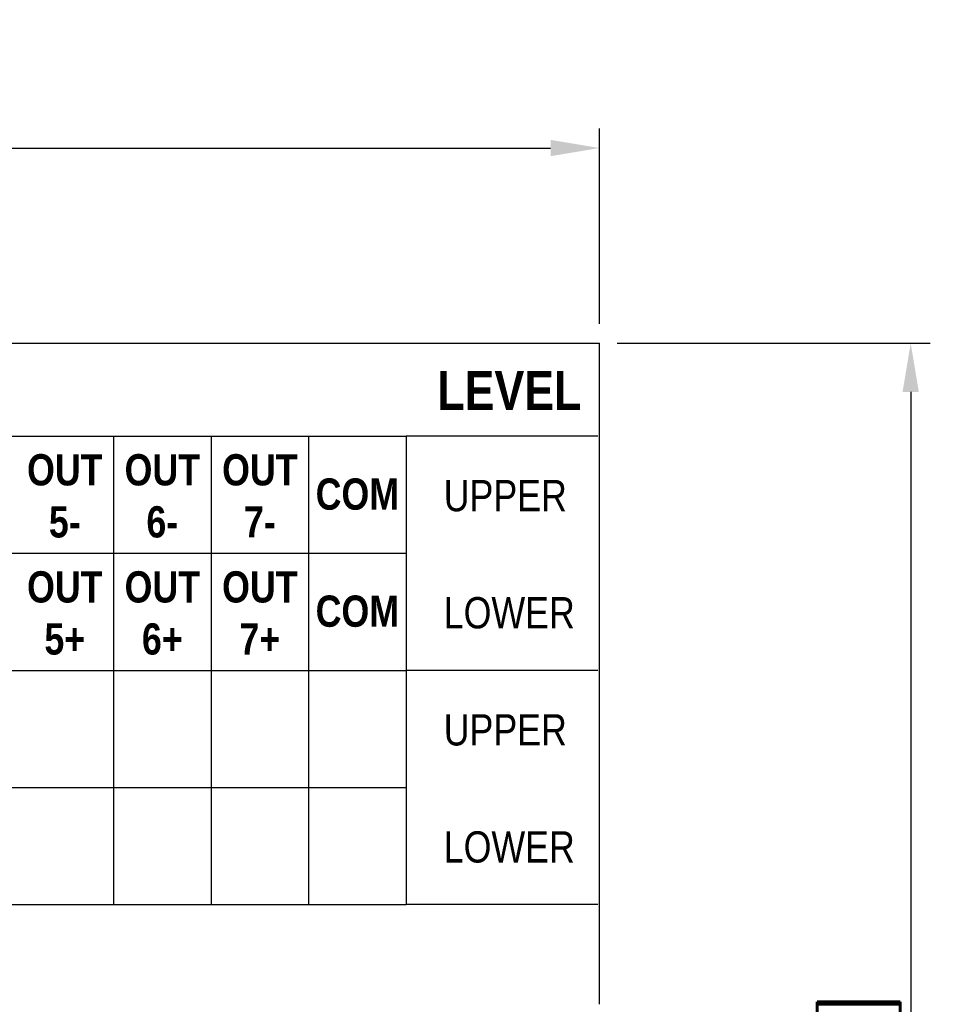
# Model space of a CAD drawing. Extents: x 241 to 519, y -220 to -42.
# Tile 16 of 16: x 471 to 518, y -114 to -63. Entities that reach past the tile are written whole.
import ezdxf

# ---------------------------------------------------------------- set-up
doc = ezdxf.new("R2010")
doc.units = 0
doc.layers.get('DEFPOINTS').update_dxf_attribs({"linetype": 'CONTINUOUS'})
doc.layers.add('SHEET', color=7, linetype='CONTINUOUS')
doc.layers.add('TEXT', color=7, linetype='CONTINUOUS')
doc.styles.add('MX_NOTE_STANDARD', font='txt.shx', dxfattribs={"bigfont": 'extfont.shx'})
doc.dimstyles.new('MXDIMSTYLE', dxfattribs={"dimtxt": 2.8, "dimasz": 2.5, "dimexe": 1, "dimexo": 1, "dimgap": 1, "dimtad": 1, "dimdec": 4, "dimdsep": 46, "dimtxsty": 'MX_NOTE_STANDARD', "dimcen": 2.5, "dimadec": 0, "dimazin": 0, "dimtfac": 1, "dimtdec": 4, "dimtmove": 0, "dimatfit": 3, "dimfxl": 0, "dimtolj": 1, "dimtzin": 0, "dimarcsym": 0})

# ---------------------------------------------------------------- blocks, each defined once
blk = doc.blocks.new('*D16')
at = {"layer": 'DEFPOINTS', "color": 0}
for p in [(500.619, -70.019), (378.29, -80.019), (500.619, -80.019)]:
    blk.add_point(p, dxfattribs=at)
at = {"layer": 'TEXT', "color": 0, "linetype": 'Continuous', "lineweight": -2}
for p, q in [((378.29, -79.019), (378.29, -69.019)), ((500.619, -79.019), (500.619, -69.019)), ((380.79, -70.019), (498.119, -70.019))]:
    blk.add_line(p, q, dxfattribs=at)
at = {"layer": 'TEXT', "color": 0}
for points in [[(380.79, -69.602), (380.79, -70.435), (378.29, -70.019)], [(498.119, -70.435), (498.119, -69.602), (500.619, -70.019)]]:
    blk.add_solid(points, dxfattribs=at)
at = {"layer": 'TEXT', "color": 0, "linetype": 'Continuous', "insert": (446.175, -67.619), "char_height": 2.8, "attachment_point": 5, "style": 'MX_NOTE_STANDARD'}
blk.add_mtext('\\A1;122 [4.8]', dxfattribs=at)
blk = doc.blocks.new('*D17')
at = {"layer": 'DEFPOINTS', "color": 0}
for p in [(500.533, -80.019), (500.619, -164.576), (516.576, -164.576)]:
    blk.add_point(p, dxfattribs=at)
at = {"layer": 'SHEET', "color": 0, "linetype": 'Continuous', "lineweight": -2}
for p, q in [((501.533, -80.019), (517.576, -80.019)), ((516.576, -82.519), (516.576, -162.076)), ((501.619, -164.576), (517.576, -164.576))]:
    blk.add_line(p, q, dxfattribs=at)
at = {"layer": 'SHEET', "color": 0}
for points in [[(516.993, -82.519), (516.159, -82.519), (516.576, -80.019)], [(516.159, -162.076), (516.993, -162.076), (516.576, -164.576)]]:
    blk.add_solid(points, dxfattribs=at)
at = {"layer": 'SHEET', "color": 0, "linetype": 'Continuous', "insert": (514.176, -121.622), "char_height": 2.8, "attachment_point": 5, "rotation": 90, "style": 'MX_NOTE_STANDARD'}
blk.add_mtext('\\A1;85 [3.3]', dxfattribs=at)

msp = doc.modelspace()

# ---------------------------------------------------------------- linework, layer by layer
at = {"layer": 'DEFPOINTS', "color": 0, "linetype": 'ByBlock'}
msp.add_point((500.619, -80.019), dxfattribs=at)
at = {"layer": 'SHEET', "linetype": 'Continuous'}
for p, q in [((378.29, -80.019), (500.619, -80.019)), ((500.619, -113.894), (500.619, -80.019)), ((475.71, -84.783), (475.71, -108.783)), ((480.71, -84.783), (480.71, -108.783)), ((485.71, -84.783), (485.71, -108.783)), ((500.533, -84.783), (490.71, -84.783)), ((500.533, -96.783), (490.71, -96.783)), ((390.71, -102.783), (490.71, -102.783)), ((500.533, -108.783), (490.71, -108.783))]:
    msp.add_line(p, q, dxfattribs=at)
at = {"layer": 'SHEET', "color": 1, "linetype": 'Continuous'}
for p, q in [((390.71, -84.783), (490.71, -84.783)), ((490.71, -84.783), (490.71, -108.783)), ((390.71, -90.783), (490.71, -90.783)), ((390.71, -96.783), (490.71, -96.783)), ((390.71, -102.783), (490.71, -102.783)), ((390.71, -108.783), (490.71, -108.783))]:
    msp.add_line(p, q, dxfattribs=at)

# ---------------------------------------------------------------- texts
at = {"layer": 'SHEET', "linetype": 'Continuous', "attachment_point": 1, "style": 'MX_NOTE_STANDARD'}
for s, insert, char_height, width in [('\\fArial Narrow|b1|i0|c0|p34;LEVEL', (492.31, -81.449), 2, 40), ('\\fArial Narrow|b0|i0|c0|p34;UPPER', (492.638, -87.03), 1.6, 60), ('\\fArial Narrow|b0|i0|c0|p34;LOWER', (492.638, -93.03), 1.6, 60), ('\\fArial Narrow|b0|i0|c0|p34;UPPER', (492.638, -99.03), 1.6, 60), ('\\fArial Narrow|b0|i0|c0|p34;LOWER', (492.638, -105.03), 1.6, 60)]:
    msp.add_mtext(s, dxfattribs=dict(at, insert=insert, char_height=char_height, width=width))
at = {"layer": 'TEXT', "linetype": 'Continuous', "char_height": 1.6, "width": 5, "attachment_point": 2, "style": 'MX_NOTE_STANDARD'}
for s, insert in [('{\\fArial Narrow|b1|i0|c0|p34;OUT\\P5-}', (473.21, -85.706)), ('{\\fArial Narrow|b1|i0|c0|p34;OUT\\P6-}', (478.21, -85.706)), ('{\\fArial Narrow|b1|i0|c0|p34;OUT\\P7-}', (483.21, -85.706)), ('{\\fArial Narrow|b1|i0|c0|p34;COM}', (488.21, -86.949)), ('{\\fArial Narrow|b1|i0|c0|p34;OUT\\P5+}', (473.21, -91.706)), ('{\\fArial Narrow|b1|i0|c0|p34;OUT\\P6+}', (478.21, -91.706)), ('{\\fArial Narrow|b1|i0|c0|p34;OUT\\P7+}', (483.21, -91.706)), ('{\\fArial Narrow|b1|i0|c0|p34;COM}', (488.21, -92.949))]:
    msp.add_mtext(s, dxfattribs=dict(at, insert=insert))

# ---------------------------------------------------------------- dimensions: what is measured, and where the dimension line sits
at = {"layer": 'SHEET', "linetype": 'Continuous'}
dim = msp.add_linear_dim(base=(516.576, -164.576), p1=(500.533, -80.019), p2=(500.619, -164.576), angle=90, dimstyle='MXDIMSTYLE', override={"dimdec": 0}, dxfattribs=at)
dim.commit()
dim.dimension.update_dxf_attribs({"geometry": '*D17', "text_midpoint": (516.576, -121.622), "dimtype": 160})
at = {"layer": 'TEXT', "linetype": 'Continuous'}
dim = msp.add_linear_dim(base=(500.619, -70.019), p1=(378.29, -80.019), p2=(500.619, -80.019), dimstyle='MXDIMSTYLE', override={"dimdec": 0}, dxfattribs=at)
dim.commit()
dim.dimension.update_dxf_attribs({"geometry": '*D16', "text_midpoint": (446.175, -70.019), "dimtype": 160})

doc.saveas('drawing.dxf')
